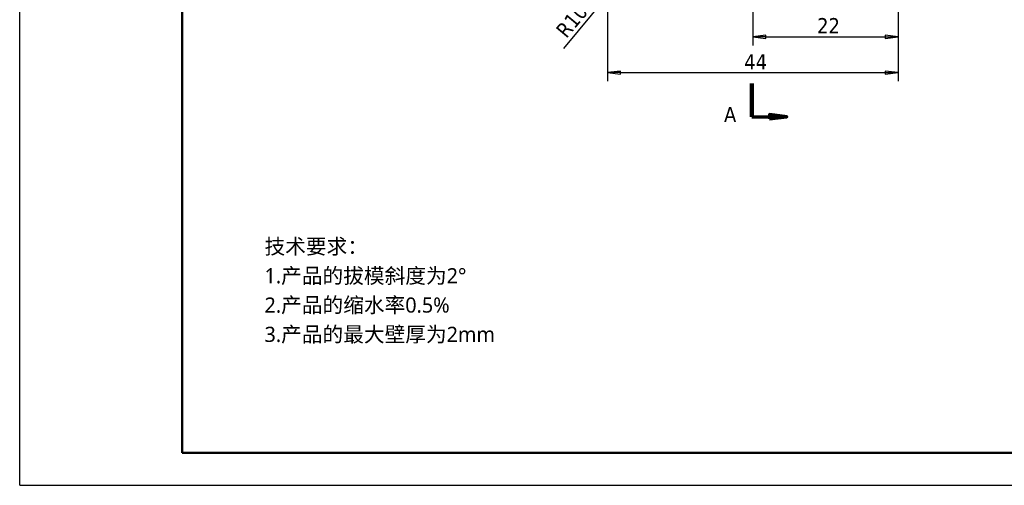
# Model space of a CAD drawing. Header units: millimetres. Extents: x -46 to 288, y -9 to 201.
# Tile 1 of 7: x -8 to 143, y -9 to 62. Entities that reach past the tile are written whole.
import ezdxf

# ---------------------------------------------------------------- set-up
doc = ezdxf.new("R2010")
doc.units = ezdxf.units.MM
doc.linetypes.add('CHAIN', pattern=[0.3543, 0.2362, -0.0295, 0.0591, -0.0295])
for name, color, linetype, lineweight in [('1轮廓实线层', 7, 'Continuous', 50), ('2细线层', 4, 'Continuous', 25), ('剖切线 (ISO)', 7, 'CHAIN', 70), ('符号 (ISO)', 7, 'Continuous', 25)]:
    doc.layers.add(name, color=color, linetype=linetype, lineweight=lineweight)
doc.styles.add('标签文本 (ISO)', font='tahoma.ttf')
doc.styles.add('注释文本 (ISO)', font='tahoma.ttf')
doc.dimstyles.new('默认 (GB)', dxfattribs={"dimscale": 0.666667, "dimtxt": 3.5, "dimasz": 3, "dimexe": 2, "dimexo": 0, "dimgap": 0.75, "dimtad": 1, "dimrnd": 1e-08, "dimdsep": 46, "dimtxsty": '注释文本 (ISO)', "dimblk": 'Filled-1', "dimcen": 0.09, "dimdle": 10, "dimclrd": 256, "dimclre": 256, "dimclrt": 256, "dimaunit": 1, "dimadec": 3, "dimazin": 2, "dimtfac": 1, "dimtmove": 0, "dimatfit": 3, "dimldrblk": 'Filled-1', "dimfxl": 1, "dimtolj": 1, "dimtzin": 0, "dimlwd": -1, "dimlwe": -1, "dimarcsym": 0})

# ---------------------------------------------------------------- blocks, each defined once
blk = doc.blocks.new('Filled-1')
at = {"color": 0}
for p, q in [((0, 0), (-1, 0.125)), ((-1, 0.125), (-1, -0.125)), ((-1, 0), (0, 0)), ((-1, -0.125), (0, 0))]:
    blk.add_line(p, q, dxfattribs=at)
at = {"color": 0, "flags": 128}
blk.add_lwpolyline([(-1, -0.125), (0, 0), (-1, 0.125), (-1, -0.125)], dxfattribs=at)
at = {"color": 0}
blk.add_solid([(-1, -0.125), (0, 0), (-1, 0.125), (-1, -0.125)], dxfattribs=at)
blk = doc.blocks.new('*D11')
at = {"layer": '2细线层'}
for p, q in [((126.81, 76.95), (126.81, 52.95)), ((82.11, 72.32), (82.11, 52.95)), ((84.11, 54.28), (124.81, 54.28))]:
    blk.add_line(p, q, dxfattribs=at)
at = {"layer": 'Defpoints', "color": 0}
for p in [(126.81, 76.95), (82.11, 72.32), (126.81, 54.28)]:
    blk.add_point(p, dxfattribs=at)
at = {"layer": '2细线层', "xscale": 2, "yscale": 2, "zscale": 2}
for p, rotation in [((82.11, 54.28), 180), ((126.81, 54.28), 360)]:
    blk.add_blockref('Filled-1', p, dxfattribs=dict(at, rotation=rotation))
at = {"layer": '2细线层', "insert": (102.25, 57.11), "char_height": 2.3333, "attachment_point": 1, "style": '注释文本 (ISO)'}
blk.add_mtext('\\A1; \\fTahoma|b0|i0;\\H2.3333;44', dxfattribs=at)
blk = doc.blocks.new('*D13')
at = {"layer": '2细线层'}
blk.add_line((75.35, 57.99), (84.55, 69.03), dxfattribs=at)
at = {"layer": 'Defpoints', "color": 0}
for p in [(92.46, 78.52), (85.83, 70.57)]:
    blk.add_point(p, dxfattribs=at)
at = {"layer": '2细线层', "xscale": 2, "yscale": 2, "zscale": 2, "rotation": 50.19101652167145}
blk.add_blockref('Filled-1', (85.83, 70.57), dxfattribs=at)
at = {"layer": '2细线层', "insert": (73.42, 60.25), "char_height": 2.3333, "attachment_point": 1, "rotation": 50.191, "style": '注释文本 (ISO)'}
blk.add_mtext('\\A1; \\fTahoma|b0|i0;\\H2.3333;R10', dxfattribs=at)
blk = doc.blocks.new('*D38')
at = {"layer": '2细线层'}
for p, q in [((126.81, 76.95), (126.81, 58.45)), ((104.46, 64.09), (104.46, 58.45)), ((106.46, 59.79), (124.81, 59.79))]:
    blk.add_line(p, q, dxfattribs=at)
at = {"layer": 'Defpoints', "color": 0}
for p in [(126.81, 76.95), (104.46, 64.09), (126.81, 59.79)]:
    blk.add_point(p, dxfattribs=at)
at = {"layer": '2细线层', "xscale": 2, "yscale": 2, "zscale": 2, "rotation": 180}
blk.add_blockref('Filled-1', (104.46, 59.79), dxfattribs=at)
at = {"layer": '2细线层', "xscale": 2, "yscale": 2, "zscale": 2}
blk.add_blockref('Filled-1', (126.81, 59.79), dxfattribs=at)
at = {"layer": '2细线层', "insert": (113.45, 62.67), "char_height": 2.3333, "attachment_point": 1, "style": '注释文本 (ISO)'}
blk.add_mtext('\\A1; \\fTahoma|b0|i0;\\H2.3333;22', dxfattribs=at)

msp = doc.modelspace()

# ---------------------------------------------------------------- linework, layer by layer
at = {"layer": '1轮廓实线层'}
for q in [(16.6667, 195.5836), (283.3333, -4.1667)]:
    msp.add_line((16.6667, -4.1667), q, dxfattribs=at)
at = {"layer": '2细线层'}
for q in [(-8.3021, 200.5774), (288.3271, -9.1604)]:
    msp.add_line((-8.3021, -9.1604), q, dxfattribs=at)
at = {"layer": '剖切线 (ISO)', "linetype": 'Continuous', "lineweight": 140}
msp.add_line((104.3108, 52.6182), (104.3108, 47.4912), dxfattribs=at)
at = {"layer": '剖切线 (ISO)', "linetype": 'Continuous'}
for p, q in [((104.3108, 47.4912), (106.9775, 47.4912)), ((109.6442, 47.4912), (106.9775, 47.8245)), ((106.9775, 47.8245), (106.9775, 47.1579)), ((106.9775, 47.4912), (109.6442, 47.4912)), ((106.9775, 47.1579), (109.6442, 47.4912))]:
    msp.add_line(p, q, dxfattribs=at)
at = {"layer": '剖切线 (ISO)', "linetype": 'Continuous', "flags": 128}
msp.add_lwpolyline([(106.9775, 47.1579), (109.6442, 47.4912), (106.9775, 47.8245), (106.9775, 47.1579)], dxfattribs=at)
at = {"layer": '剖切线 (ISO)'}
msp.add_solid([(106.9775, 47.1579), (109.6442, 47.4912), (106.9775, 47.8245), (106.9775, 47.1579)], dxfattribs=at)

# ---------------------------------------------------------------- texts
at = {"layer": '剖切线 (ISO)', "insert": (100.0074, 46.6862), "char_height": 2.3333, "attachment_point": 7, "style": '标签文本 (ISO)'}
msp.add_mtext('A', dxfattribs=at)
at = {"layer": '符号 (ISO)', "insert": (29.3446, 28.7298), "char_height": 2.333333, "width": 49.849673, "attachment_point": 1, "line_spacing_factor": 1.15822, "style": '注释文本 (ISO)'}
msp.add_mtext('\\f微软雅黑|b0|i0;\\H2.3333;技术要求：\\P\\f微软雅黑|b0|i0;\\H2.3333;1.产品的拔模斜度为2°\\P\\f微软雅黑|b0|i0;\\H2.3333;2.产品的缩水率0.5% \\P3.产品的最大壁厚为2mm', dxfattribs=at)

# ---------------------------------------------------------------- dimensions: what is measured, and where the dimension line sits
at = {"layer": '2细线层'}
dim = msp.add_radius_dim(center=(92.4602, 78.5174), mpoint=(85.8343, 70.5673), text=' \\fTahoma|b0|i0;\\H2.3333;R10', dimstyle='默认 (GB)', override={"dimgap": 0.75, "dimdec": 2, "dimlfac": 1, "dimcen": 0, "dimtol": 0, "dimlim": 0, "dimtp": 0, "dimtm": 0, "dimtdec": 2, "dimtofl": 0}, dxfattribs=at)
dim.commit()
dim.dimension.update_dxf_attribs({"geometry": '*D13', "text_midpoint": (77.7093, 60.8185), "dimtype": 164})
for base, p1, text, picture, middle in [((126.8094, 54.2788), (82.111, 72.3174), ' \\fTahoma|b0|i0;\\H2.3333;44', '*D11', (104.4602, 54.2788)), ((126.8094, 59.7865), (104.4602, 64.0886), ' \\fTahoma|b0|i0;\\H2.3333;22', '*D38', (115.6348, 59.7865))]:
    dim = msp.add_linear_dim(base=base, p1=p1, p2=(126.8094, 76.9454), angle=180, text=text, dimstyle='默认 (GB)', override={"dimgap": 0.75, "dimdec": 2, "dimtol": 0, "dimlim": 0, "dimtp": 0, "dimtm": 0, "dimtdec": 2, "dimtofl": 0, "dimatfit": 1}, dxfattribs=at)
    dim.commit()
    dim.dimension.update_dxf_attribs({"geometry": picture, "text_midpoint": middle, "dimtype": 160})

doc.saveas('drawing.dxf')
